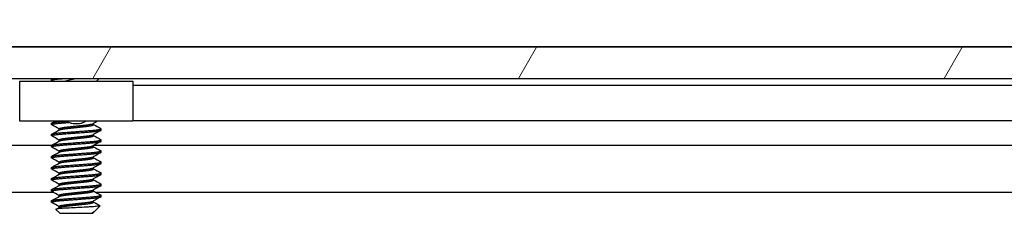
# Model space of a CAD drawing. Header units: millimetres. Extents: x 64 to 1798, y 64 to 1387.
# Tile 36 of 65: x 538 to 595, y 1312 to 1324. Entities that reach past the tile are written whole.
import ezdxf

# ---------------------------------------------------------------- set-up
doc = ezdxf.new("R2010")
doc.units = ezdxf.units.MM
doc.header["$LTSCALE"] = 6.666667
for name, color, linetype, lineweight in [('Dimension (ANSI)', 7, 'Continuous', 25), ('Hatch (ANSI)', 7, 'Continuous', 18), ('Visible (ANSI)', 7, 'Continuous', 25)]:
    doc.layers.add(name, color=color, linetype=linetype, lineweight=lineweight)
doc.styles.add('Note Text (ANSI)', font='tahoma.ttf')
doc.dimstyles.new('Default - mm (ANSI)', dxfattribs={"dimscale": 6.666667, "dimtxt": 1.75, "dimasz": 1.5, "dimexe": 2, "dimexo": 1, "dimgap": 0.8, "dimtad": 0, "dimtih": 1, "dimtoh": 1, "dimrnd": 1e-08, "dimzin": 0, "dimdsep": 46, "dimtxsty": 'Note Text (ANSI)', "dimblk": 'Filled-2', "dimcen": 0.09, "dimdle": 10, "dimclrd": 256, "dimclre": 256, "dimclrt": 256, "dimadec": 1, "dimazin": 0, "dimtfac": 1.741714, "dimtofl": 0, "dimtmove": 0, "dimatfit": 3, "dimldrblk": 'Filled-1', "dimfxl": 1, "dimtolj": 1, "dimtzin": 0, "dimlwd": -1, "dimlwe": -1, "dimarcsym": 0})

# ---------------------------------------------------------------- blocks, each defined once
blk = doc.blocks.new('Filled-2')
at = {"color": 0}
for p, q in [((0, 0), (-1, 0.1667)), ((-1, 0.1667), (-1, -0.1667)), ((-1, 0), (0, 0)), ((-1, -0.1667), (0, 0))]:
    blk.add_line(p, q, dxfattribs=at)
at = {"color": 0, "flags": 128}
blk.add_lwpolyline([(-1, -0.1667), (0, 0), (-1, 0.1667), (-1, -0.1667)], dxfattribs=at)
at = {"color": 0}
blk.add_solid([(-1, -0.1667), (0, 0), (-1, 0.1667), (-1, -0.1667)], dxfattribs=at)
blk = doc.blocks.new('*D14')
at = {"layer": 'Defpoints', "color": 0, "transparency": 16777216}
for p in [(647.347, 1348.173), (232.047, 1313.679), (647.347, 1313.679)]:
    blk.add_point(p, dxfattribs=at)
at = {"layer": 'Dimension (ANSI)', "transparency": 16777216}
for p, q in [((232.047, 1320.345), (232.047, 1361.506)), ((647.347, 1320.345), (647.347, 1361.506)), ((242.047, 1348.173), (392.046, 1348.173)), ((637.347, 1348.173), (487.348, 1348.173))]:
    blk.add_line(p, q, dxfattribs=at)
at = {"layer": 'Dimension (ANSI)', "transparency": 16777216, "xscale": 10, "yscale": 10, "zscale": 10, "rotation": 180}
blk.add_blockref('Filled-2', (232.047, 1348.173), dxfattribs=at)
at = {"layer": 'Dimension (ANSI)', "transparency": 16777216, "xscale": 10, "yscale": 10, "zscale": 10}
blk.add_blockref('Filled-2', (647.347, 1348.173), dxfattribs=at)
at = {"layer": 'Dimension (ANSI)', "transparency": 16777216, "char_height": 11.66667, "attachment_point": 5, "style": 'Note Text (ANSI)'}
for s, insert in [('\\A1; 415.30 mm', (439.697, 1359.582)), ('\\A1;[16.350 in]', (439.697, 1335.208))]:
    blk.add_mtext(s, dxfattribs=dict(at, insert=insert))
blk = doc.blocks.new('Filled-1')
at = {"color": 0}
for p, q in [((0, 0), (-1, 0.3333)), ((-1, 0.3333), (-1, -0.3333)), ((-1, 0), (0, 0)), ((-1, -0.3333), (0, 0))]:
    blk.add_line(p, q, dxfattribs=at)
at = {"color": 0, "flags": 128}
blk.add_lwpolyline([(-1, -0.3333), (0, 0), (-1, 0.3333), (-1, -0.3333)], dxfattribs=at)
at = {"color": 0}
blk.add_solid([(-1, -0.3333), (0, 0), (-1, 0.3333), (-1, -0.3333)], dxfattribs=at)

msp = doc.modelspace()

# ---------------------------------------------------------------- hatches: boundary and pattern name
at = {"layer": 'Hatch (ANSI)'}
h = msp.add_hatch(dxfattribs=at)
h.set_pattern_fill('ANSI31', color=256, scale=169.333333, angle=15, style=0)
h.set_pattern_definition([(60, (0, 0), (-18.33087, 10.58333), [])])
h.paths.add_polyline_path([(635.0865, 1320.5855), (633.8673, 1321.988), (245.5267, 1321.988), (244.3075, 1320.5855), (244.3075, 1320.1846), (635.0865, 1320.1846)])
h.paths.add_polyline_path([(643.4177, 1320.1846), (643.4177, 1321.988), (640.3697, 1321.988), (639.1505, 1320.5855), (639.1505, 1320.1846)])
h.paths.add_polyline_path([(235.9763, 1321.988), (235.9763, 1320.1846), (240.2435, 1320.1846), (240.2435, 1320.5855), (239.0243, 1321.988)])

# ---------------------------------------------------------------- linework, layer by layer
at = {"layer": 'Visible (ANSI)'}
for p, q in [((647.347, 1322.001), (232.047, 1322.001)), ((633.8673, 1321.988), (245.5267, 1321.988)), ((244.3075, 1320.1846), (635.0865, 1320.1846)), ((539.882, 1320.172), (339.4052, 1320.172)), ((538.047, 1320.041), (544.547, 1320.041)), ((538.047, 1317.741), (538.047, 1320.041)), ((539.8746, 1320.083), (539.8746, 1320.1624)), ((539.8854, 1320.174), (539.9043, 1320.1846)), ((542.4742, 1320.041), (542.6178, 1320.1846)), ((635.7135, 1320.172), (542.6052, 1320.172)), ((544.547, 1320.041), (544.547, 1317.741)), ((631.7478, 1319.791), (544.547, 1319.791)), ((632.1818, 1317.759), (544.547, 1317.759)), ((544.547, 1317.741), (538.047, 1317.741)), ((539.8746, 1317.543), (539.8746, 1317.6224)), ((540.3042, 1317.2337), (540.3042, 1317.3049)), ((542.2898, 1317.543), (542.2898, 1317.6141)), ((542.7194, 1317.2255), (542.7194, 1317.3049)), ((539.8746, 1316.908), (539.8746, 1316.9874)), ((540.3042, 1316.5987), (540.3042, 1316.6699)), ((542.2898, 1316.908), (542.2898, 1316.9791)), ((542.7194, 1316.5905), (542.7194, 1316.6699)), ((539.8752, 1316.3551), (339.1093, 1316.3551)), ((539.8746, 1316.273), (539.8746, 1316.3524)), ((542.2898, 1316.273), (542.2898, 1316.3441)), ((635.701, 1316.3551), (542.3093, 1316.3551)), ((539.8746, 1315.638), (539.8746, 1315.7174)), ((540.3042, 1315.9637), (540.3042, 1316.0349)), ((542.2898, 1315.638), (542.2898, 1315.7091)), ((542.7194, 1315.9555), (542.7194, 1316.0349)), ((539.8746, 1315.003), (539.8746, 1315.0824)), ((540.3042, 1315.3287), (540.3042, 1315.3999)), ((542.2898, 1315.003), (542.2898, 1315.0741)), ((542.7194, 1315.3205), (542.7194, 1315.3999)), ((539.8746, 1314.368), (539.8746, 1314.4474)), ((540.3042, 1314.6937), (540.3042, 1314.7649)), ((542.2898, 1314.368), (542.2898, 1314.4391)), ((542.7194, 1314.6855), (542.7194, 1314.7649)), ((539.8746, 1313.733), (539.8746, 1313.8124)), ((540.3042, 1314.0587), (540.3042, 1314.1299)), ((542.2898, 1313.733), (542.2898, 1313.8041)), ((542.7194, 1314.0505), (542.7194, 1314.1299)), ((540.0158, 1313.6484), (339.255, 1313.6484)), ((540.3042, 1313.4237), (540.3042, 1313.4949)), ((635.8373, 1313.6484), (542.455, 1313.6484)), ((542.7194, 1313.4155), (542.7194, 1313.4949)), ((539.8746, 1313.098), (539.8746, 1313.1774)), ((540.3509, 1312.463), (540.13, 1312.6839)), ((540.3042, 1312.7887), (540.3042, 1312.8599)), ((542.2898, 1313.098), (542.2898, 1313.1691)), ((542.3632, 1312.5831), (542.6684, 1312.8882)), ((540.3509, 1312.463), (542.2432, 1312.463)), ((542.2358, 1312.5097), (542.2898, 1312.5097)), ((542.2432, 1312.463), (542.2898, 1312.5097)), ((542.3109, 1312.546), (542.274, 1312.5252)), ((542.2898, 1312.5097), (542.2898, 1312.5341))]:
    msp.add_line(p, q, dxfattribs=at)
msp.add_ellipse((541.297, 1317.6444), major_axis=(-0.343, 0), ratio=0.1068566, start_param=0.4127074, end_param=2.7288852, dxfattribs=at)
for points, weights in [([(539.8746, 1320.083), (539.8746, 1320.1332), (540.5304, 1320.1846)], [1, 0.872099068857, 0.988403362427]), ([(539.8746, 1320.1624), (539.8746, 1320.1729), (539.9119, 1320.1846)], [1, 0.970058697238, 0.953500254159]), ([(539.8854, 1320.0714), (539.8746, 1320.0774), (539.8746, 1320.083)], [0.971473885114, 0.983771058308, 1]), ([(539.8854, 1317.5314), (539.8746, 1317.5374), (539.8746, 1317.543)], [0.971473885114, 0.983771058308, 1]), ([(542.7194, 1317.3049), (542.7194, 1317.3105), (542.7087, 1317.3165)], [1, 0.983771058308, 0.971473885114]), ([(539.8854, 1316.8964), (539.8746, 1316.9024), (539.8746, 1316.908)], [0.971473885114, 0.983771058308, 1]), ([(542.7194, 1316.6699), (542.7194, 1316.6755), (542.7087, 1316.6815)], [1, 0.983771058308, 0.971473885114]), ([(539.8854, 1316.2614), (539.8746, 1316.2674), (539.8746, 1316.273)], [0.971473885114, 0.983771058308, 1]), ([(539.8854, 1315.6264), (539.8746, 1315.6324), (539.8746, 1315.638)], [0.971473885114, 0.983771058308, 1]), ([(542.7194, 1316.0349), (542.7194, 1316.0405), (542.7087, 1316.0465)], [1, 0.983771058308, 0.971473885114]), ([(539.8854, 1314.9914), (539.8746, 1314.9974), (539.8746, 1315.003)], [0.971473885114, 0.983771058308, 1]), ([(542.7194, 1315.3999), (542.7194, 1315.4055), (542.7087, 1315.4115)], [1, 0.983771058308, 0.971473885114]), ([(539.8854, 1314.3564), (539.8746, 1314.3624), (539.8746, 1314.368)], [0.971473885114, 0.983771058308, 1]), ([(542.7194, 1314.7649), (542.7194, 1314.7705), (542.7087, 1314.7765)], [1, 0.983771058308, 0.971473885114]), ([(542.7194, 1314.1299), (542.7194, 1314.1355), (542.7087, 1314.1415)], [1, 0.983771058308, 0.971473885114]), ([(539.8854, 1313.7214), (539.8746, 1313.7274), (539.8746, 1313.733)], [0.971473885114, 0.983771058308, 1]), ([(542.7194, 1313.4949), (542.7194, 1313.5005), (542.7087, 1313.5065)], [1, 0.983771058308, 0.971473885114]), ([(539.8854, 1313.0864), (539.8746, 1313.0924), (539.8746, 1313.098)], [0.971473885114, 0.983771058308, 1]), ([(542.2358, 1312.5097), (542.2604, 1312.5176), (542.274, 1312.5252)], [0.941670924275, 0.948650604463, 0.961256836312])]:
    msp.add_rational_spline(points, weights, degree=2, dxfattribs=at)
for points in [[(539.9397, 1320.041), (539.9216, 1320.0511), (539.9035, 1320.0612), (539.8854, 1320.0714)], [(539.8854, 1317.634), (539.9491, 1317.6696), (540.0129, 1317.7053), (540.0767, 1317.741)], [(540.3042, 1317.2966), (540.1647, 1317.3752), (540.0251, 1317.4533), (539.8854, 1317.5314)], [(539.8854, 1316.999), (540.0304, 1317.08), (540.1754, 1317.1611), (540.3201, 1317.2427)], [(542.5158, 1317.741), (542.4351, 1317.6958), (542.3545, 1317.6506), (542.274, 1317.6052)], [(542.7087, 1317.2139), (542.5636, 1317.1329), (542.4187, 1317.0517), (542.274, 1316.9702)], [(542.2898, 1317.5512), (542.4293, 1317.4727), (542.569, 1317.3946), (542.7087, 1317.3165)], [(540.3042, 1316.6616), (540.1647, 1316.7402), (540.0251, 1316.8183), (539.8854, 1316.8964)], [(542.2898, 1316.9162), (542.4293, 1316.8377), (542.569, 1316.7596), (542.7087, 1316.6815)], [(539.8854, 1316.364), (540.0304, 1316.445), (540.1754, 1316.5261), (540.3201, 1316.6077)], [(540.3042, 1316.0266), (540.1647, 1316.1052), (540.0251, 1316.1833), (539.8854, 1316.2614)], [(542.7087, 1316.5789), (542.5636, 1316.4979), (542.4187, 1316.4167), (542.274, 1316.3352)], [(542.2898, 1316.2812), (542.4293, 1316.2027), (542.569, 1316.1246), (542.7087, 1316.0465)], [(539.8854, 1315.729), (540.0304, 1315.81), (540.1754, 1315.8911), (540.3201, 1315.9727)], [(540.3042, 1315.3916), (540.1647, 1315.4702), (540.0251, 1315.5483), (539.8854, 1315.6264)], [(542.7087, 1315.9439), (542.5636, 1315.8629), (542.4187, 1315.7817), (542.274, 1315.7002)], [(542.2898, 1315.6462), (542.4293, 1315.5677), (542.569, 1315.4896), (542.7087, 1315.4115)], [(539.8854, 1315.094), (540.0304, 1315.175), (540.1754, 1315.2561), (540.3201, 1315.3377)], [(540.3042, 1314.7566), (540.1647, 1314.8352), (540.0251, 1314.9133), (539.8854, 1314.9914)], [(542.7087, 1315.3089), (542.5636, 1315.2279), (542.4187, 1315.1467), (542.274, 1315.0652)], [(542.2898, 1315.0112), (542.4293, 1314.9327), (542.569, 1314.8546), (542.7087, 1314.7765)], [(539.8854, 1314.459), (540.0304, 1314.54), (540.1754, 1314.6211), (540.3201, 1314.7027)], [(540.3042, 1314.1216), (540.1647, 1314.2002), (540.0251, 1314.2783), (539.8854, 1314.3564)], [(542.7087, 1314.6739), (542.5636, 1314.5929), (542.4187, 1314.5117), (542.274, 1314.4302)], [(542.2898, 1314.3762), (542.4293, 1314.2977), (542.569, 1314.2196), (542.7087, 1314.1415)], [(539.8854, 1313.824), (540.0304, 1313.905), (540.1754, 1313.9861), (540.3201, 1314.0677)], [(542.7087, 1314.0389), (542.5636, 1313.9579), (542.4187, 1313.8767), (542.274, 1313.7952)], [(540.3042, 1313.4866), (540.1647, 1313.5652), (540.0251, 1313.6433), (539.8854, 1313.7214)], [(539.8854, 1313.189), (540.0304, 1313.27), (540.1754, 1313.3511), (540.3201, 1313.4327)], [(542.7087, 1313.4039), (542.5636, 1313.3229), (542.4187, 1313.2417), (542.274, 1313.1602)], [(542.2898, 1313.7412), (542.4293, 1313.6627), (542.569, 1313.5846), (542.7087, 1313.5065)], [(540.3042, 1312.8516), (540.1647, 1312.9302), (540.0251, 1313.0083), (539.8854, 1313.0864)], [(540.134, 1312.6931), (540.196, 1312.7279), (540.2581, 1312.7627), (540.3201, 1312.7977)], [(542.2898, 1313.1062), (542.4148, 1313.0359), (542.5398, 1312.9659), (542.665, 1312.8959)], [(542.665, 1312.8959), (542.6697, 1312.8933), (542.6708, 1312.8907), (542.6684, 1312.8882)], [(542.2358, 1312.5097), (542.298, 1312.5363), (542.3411, 1312.561), (542.3632, 1312.5831)]]:
    msp.add_open_spline(points, degree=3, dxfattribs=at)
for points, knots in [([(540.5852, 1320.041), (540.6961, 1320.0713), (540.8196, 1320.0947), (541.0316, 1320.1374), (541.1569, 1320.1612), (541.2866, 1320.1846)], [-0.074253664, -0.074253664, -0.074253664, -0.074253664, -0.041316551, -0.041316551, -0.001073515, -0.001073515, -0.001073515, -0.001073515]), ([(540.9828, 1317.6297), (540.9397, 1317.6402), (540.8949, 1317.6556), (540.8157, 1317.6939), (540.7799, 1317.7158), (540.7469, 1317.741)], [0, 0, 0, 0, 0.014245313, 0.014245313, 0.026722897, 0.026722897, 0.026722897, 0.026722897]), ([(541.8471, 1317.741), (541.8282, 1317.7266), (541.8086, 1317.7133), (541.7609, 1317.685), (541.7321, 1317.6708), (541.6725, 1317.6468), (541.6415, 1317.637), (541.6112, 1317.6297)], [0.012495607, 0.012495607, 0.012495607, 0.012495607, 0.0195994, 0.0195994, 0.029259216, 0.029259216, 0.039250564, 0.039250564, 0.039250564, 0.039250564]), ([(542.6684, 1312.8882), (542.6615, 1312.8814), (542.6297, 1312.8753), (542.5573, 1312.8645), (542.5035, 1312.8585), (542.3421, 1312.8439), (542.2231, 1312.8355), (542.0171, 1312.8236), (541.9432, 1312.8198), (541.7121, 1312.808), (541.5465, 1312.7994), (541.2132, 1312.7816), (541.0488, 1312.7726), (540.7745, 1312.7574), (540.6258, 1312.7498), (540.3806, 1312.7317), (540.2947, 1312.7234), (540.196, 1312.7097), (540.1681, 1312.7045), (540.1278, 1312.6928), (540.1263, 1312.6876), (540.13, 1312.6839)], [-0.3275077, -0.3275077, -0.3275077, -0.3275077, -0.298679, -0.298679, -0.26513723, -0.26513723, -0.21824944, -0.21824944, -0.19498337, -0.19498337, -0.1484776, -0.1484776, -0.10250817, -0.10250817, -0.06653819, -0.06653819, -0.03897493, -0.03897493, -0.02198565, -0.02198565, -0.000001, -0.000001, -0.000001, -0.000001])]:
    msp.add_open_spline(points, degree=3, knots=knots, dxfattribs=at)
for points, weights, knots in [([(539.8746, 1317.6224), (539.8746, 1317.6753), (540.5858, 1317.7282), (540.6643, 1317.734), (540.7479, 1317.7403)], [1, 0.866025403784, 1, 0.983216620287, 0.970638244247], [0.5625, 0.5625, 0.5625, 0.572916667, 0.572916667, 0.574221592, 0.574221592, 0.574221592]), ([(539.8746, 1317.543), (539.8746, 1317.5959), (540.5858, 1317.6488), (540.7193, 1317.6588), (540.8662, 1317.6697)], [1, 0.866025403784, 1, 0.971782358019, 0.955451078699], [0.5, 0.5, 0.5, 0.510416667, 0.510416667, 0.512610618, 0.512610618, 0.512610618]), ([(539.8746, 1316.9874), (539.8746, 1317.0403), (540.5858, 1317.0932), (541.297, 1317.1461), (542.0082, 1317.199), (542.7194, 1317.252), (542.7194, 1317.3049)], [1, 0.866025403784, 1, 0.866025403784, 1, 0.866025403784, 1], [0.5, 0.5, 0.5, 0.510416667, 0.510416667, 0.520833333, 0.520833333, 0.53125, 0.53125, 0.53125]), ([(539.8746, 1316.908), (539.8746, 1316.9609), (540.5858, 1317.0138), (541.297, 1317.0667), (542.0082, 1317.1197), (542.7194, 1317.1726), (542.7194, 1317.2255)], [1, 0.866025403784, 1, 0.866025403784, 1, 0.866025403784, 1], [0.4375, 0.4375, 0.4375, 0.447916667, 0.447916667, 0.458333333, 0.458333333, 0.46875, 0.46875, 0.46875]), ([(540.3042, 1317.3049), (540.3042, 1317.3578), (540.8006, 1317.4107), (541.031, 1317.4353), (541.297, 1317.4636)], [1, 0.866025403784, 1, 0.933012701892, 0.933012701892], [0.5, 0.5, 0.5, 0.510416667, 0.510416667, 0.515625, 0.515625, 0.515625]), ([(540.3201, 1317.2427), (540.4021, 1317.2888), (540.8006, 1317.3313), (541.031, 1317.3559), (541.297, 1317.3842)], [0.961256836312, 0.889515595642, 1, 0.933012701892, 0.933012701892], [0.501826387, 0.501826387, 0.501826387, 0.510416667, 0.510416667, 0.515625, 0.515625, 0.515625]), ([(541.297, 1317.4636), (541.563, 1317.492), (541.7934, 1317.5165), (542.192, 1317.559), (542.274, 1317.6052)], [0.933012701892, 0.933012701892, 1, 0.889515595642, 0.961256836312], [0.515625, 0.515625, 0.515625, 0.520833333, 0.520833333, 0.529423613, 0.529423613, 0.529423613]), ([(541.297, 1317.3842), (541.563, 1317.4126), (541.7934, 1317.4372), (542.2898, 1317.4901), (542.2898, 1317.543)], [0.933012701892, 0.933012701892, 1, 0.866025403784, 1], [0.515625, 0.515625, 0.515625, 0.520833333, 0.520833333, 0.53125, 0.53125, 0.53125]), ([(539.8746, 1316.3524), (539.8746, 1316.4053), (540.5858, 1316.4582), (541.297, 1316.5111), (542.0082, 1316.564), (542.7194, 1316.617), (542.7194, 1316.6699)], [1, 0.866025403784, 1, 0.866025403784, 1, 0.866025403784, 1], [0.4375, 0.4375, 0.4375, 0.447916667, 0.447916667, 0.458333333, 0.458333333, 0.46875, 0.46875, 0.46875]), ([(540.3042, 1316.6699), (540.3042, 1316.7228), (540.8006, 1316.7757), (541.031, 1316.8003), (541.297, 1316.8286)], [1, 0.866025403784, 1, 0.933012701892, 0.933012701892], [0.4375, 0.4375, 0.4375, 0.447916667, 0.447916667, 0.453125, 0.453125, 0.453125]), ([(540.3201, 1316.6077), (540.4021, 1316.6538), (540.8006, 1316.6963), (541.031, 1316.7209), (541.297, 1316.7492)], [0.961256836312, 0.889515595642, 1, 0.933012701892, 0.933012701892], [0.439326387, 0.439326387, 0.439326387, 0.447916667, 0.447916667, 0.453125, 0.453125, 0.453125]), ([(541.297, 1316.8286), (541.563, 1316.857), (541.7934, 1316.8815), (542.192, 1316.924), (542.274, 1316.9702)], [0.933012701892, 0.933012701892, 1, 0.889515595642, 0.961256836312], [0.453125, 0.453125, 0.453125, 0.458333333, 0.458333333, 0.466923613, 0.466923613, 0.466923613]), ([(541.297, 1316.7492), (541.563, 1316.7776), (541.7934, 1316.8022), (542.2898, 1316.8551), (542.2898, 1316.908)], [0.933012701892, 0.933012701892, 1, 0.866025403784, 1], [0.453125, 0.453125, 0.453125, 0.458333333, 0.458333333, 0.46875, 0.46875, 0.46875]), ([(539.8746, 1316.273), (539.8746, 1316.3259), (540.5858, 1316.3788), (541.297, 1316.4317), (542.0082, 1316.4847), (542.7194, 1316.5376), (542.7194, 1316.5905)], [1, 0.866025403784, 1, 0.866025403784, 1, 0.866025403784, 1], [0.375, 0.375, 0.375, 0.385416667, 0.385416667, 0.395833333, 0.395833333, 0.40625, 0.40625, 0.40625]), ([(540.3042, 1316.0349), (540.3042, 1316.0878), (540.8006, 1316.1407), (541.031, 1316.1653), (541.297, 1316.1936)], [1, 0.866025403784, 1, 0.933012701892, 0.933012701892], [0.375, 0.375, 0.375, 0.385416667, 0.385416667, 0.390625, 0.390625, 0.390625]), ([(540.3201, 1315.9727), (540.4021, 1316.0188), (540.8006, 1316.0613), (541.031, 1316.0859), (541.297, 1316.1142)], [0.961256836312, 0.889515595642, 1, 0.933012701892, 0.933012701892], [0.376826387, 0.376826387, 0.376826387, 0.385416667, 0.385416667, 0.390625, 0.390625, 0.390625]), ([(541.297, 1316.1936), (541.563, 1316.222), (541.7934, 1316.2465), (542.192, 1316.289), (542.274, 1316.3352)], [0.933012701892, 0.933012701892, 1, 0.889515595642, 0.961256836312], [0.390625, 0.390625, 0.390625, 0.395833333, 0.395833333, 0.404423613, 0.404423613, 0.404423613]), ([(541.297, 1316.1142), (541.563, 1316.1426), (541.7934, 1316.1672), (542.2898, 1316.2201), (542.2898, 1316.273)], [0.933012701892, 0.933012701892, 1, 0.866025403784, 1], [0.390625, 0.390625, 0.390625, 0.395833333, 0.395833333, 0.40625, 0.40625, 0.40625]), ([(539.8746, 1315.7174), (539.8746, 1315.7703), (540.5858, 1315.8232), (541.297, 1315.8761), (542.0082, 1315.929), (542.7194, 1315.982), (542.7194, 1316.0349)], [1, 0.866025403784, 1, 0.866025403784, 1, 0.866025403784, 1], [0.375, 0.375, 0.375, 0.385416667, 0.385416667, 0.395833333, 0.395833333, 0.40625, 0.40625, 0.40625]), ([(539.8746, 1315.638), (539.8746, 1315.6909), (540.5858, 1315.7438), (541.297, 1315.7967), (542.0082, 1315.8497), (542.7194, 1315.9026), (542.7194, 1315.9555)], [1, 0.866025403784, 1, 0.866025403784, 1, 0.866025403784, 1], [0.3125, 0.3125, 0.3125, 0.322916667, 0.322916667, 0.333333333, 0.333333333, 0.34375, 0.34375, 0.34375]), ([(540.3042, 1315.3999), (540.3042, 1315.4528), (540.8006, 1315.5057), (541.031, 1315.5303), (541.297, 1315.5586)], [1, 0.866025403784, 1, 0.933012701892, 0.933012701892], [0.3125, 0.3125, 0.3125, 0.322916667, 0.322916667, 0.328125, 0.328125, 0.328125]), ([(541.297, 1315.5586), (541.563, 1315.587), (541.7934, 1315.6115), (542.192, 1315.654), (542.274, 1315.7002)], [0.933012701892, 0.933012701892, 1, 0.889515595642, 0.961256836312], [0.328125, 0.328125, 0.328125, 0.333333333, 0.333333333, 0.341923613, 0.341923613, 0.341923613]), ([(541.297, 1315.4792), (541.563, 1315.5076), (541.7934, 1315.5322), (542.2898, 1315.5851), (542.2898, 1315.638)], [0.933012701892, 0.933012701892, 1, 0.866025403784, 1], [0.328125, 0.328125, 0.328125, 0.333333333, 0.333333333, 0.34375, 0.34375, 0.34375]), ([(539.8746, 1315.0824), (539.8746, 1315.1353), (540.5858, 1315.1882), (541.297, 1315.2411), (542.0082, 1315.294), (542.7194, 1315.347), (542.7194, 1315.3999)], [1, 0.866025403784, 1, 0.866025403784, 1, 0.866025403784, 1], [0.3125, 0.3125, 0.3125, 0.322916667, 0.322916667, 0.333333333, 0.333333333, 0.34375, 0.34375, 0.34375]), ([(539.8746, 1315.003), (539.8746, 1315.0559), (540.5858, 1315.1088), (541.297, 1315.1617), (542.0082, 1315.2147), (542.7194, 1315.2676), (542.7194, 1315.3205)], [1, 0.866025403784, 1, 0.866025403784, 1, 0.866025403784, 1], [0.25, 0.25, 0.25, 0.260416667, 0.260416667, 0.270833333, 0.270833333, 0.28125, 0.28125, 0.28125]), ([(540.3042, 1314.7649), (540.3042, 1314.8178), (540.8006, 1314.8707), (541.031, 1314.8953), (541.297, 1314.9236)], [1, 0.866025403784, 1, 0.933012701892, 0.933012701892], [0.25, 0.25, 0.25, 0.260416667, 0.260416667, 0.265625, 0.265625, 0.265625]), ([(540.3201, 1315.3377), (540.4021, 1315.3838), (540.8006, 1315.4263), (541.031, 1315.4509), (541.297, 1315.4792)], [0.961256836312, 0.889515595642, 1, 0.933012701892, 0.933012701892], [0.314326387, 0.314326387, 0.314326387, 0.322916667, 0.322916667, 0.328125, 0.328125, 0.328125]), ([(541.297, 1314.9236), (541.563, 1314.952), (541.7934, 1314.9765), (542.192, 1315.019), (542.274, 1315.0652)], [0.933012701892, 0.933012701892, 1, 0.889515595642, 0.961256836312], [0.265625, 0.265625, 0.265625, 0.270833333, 0.270833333, 0.279423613, 0.279423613, 0.279423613]), ([(541.297, 1314.8442), (541.563, 1314.8726), (541.7934, 1314.8972), (542.2898, 1314.9501), (542.2898, 1315.003)], [0.933012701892, 0.933012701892, 1, 0.866025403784, 1], [0.265625, 0.265625, 0.265625, 0.270833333, 0.270833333, 0.28125, 0.28125, 0.28125]), ([(539.8746, 1314.4474), (539.8746, 1314.5003), (540.5858, 1314.5532), (541.297, 1314.6061), (542.0082, 1314.659), (542.7194, 1314.712), (542.7194, 1314.7649)], [1, 0.866025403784, 1, 0.866025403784, 1, 0.866025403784, 1], [0.25, 0.25, 0.25, 0.260416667, 0.260416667, 0.270833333, 0.270833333, 0.28125, 0.28125, 0.28125]), ([(539.8746, 1314.368), (539.8746, 1314.4209), (540.5858, 1314.4738), (541.297, 1314.5267), (542.0082, 1314.5797), (542.7194, 1314.6326), (542.7194, 1314.6855)], [1, 0.866025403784, 1, 0.866025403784, 1, 0.866025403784, 1], [0.1875, 0.1875, 0.1875, 0.197916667, 0.197916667, 0.208333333, 0.208333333, 0.21875, 0.21875, 0.21875]), ([(540.3201, 1314.7027), (540.4021, 1314.7488), (540.8006, 1314.7913), (541.031, 1314.8159), (541.297, 1314.8442)], [0.961256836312, 0.889515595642, 1, 0.933012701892, 0.933012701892], [0.251826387, 0.251826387, 0.251826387, 0.260416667, 0.260416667, 0.265625, 0.265625, 0.265625]), ([(541.297, 1314.2886), (541.563, 1314.317), (541.7934, 1314.3415), (542.192, 1314.384), (542.274, 1314.4302)], [0.933012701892, 0.933012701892, 1, 0.889515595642, 0.961256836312], [0.203125, 0.203125, 0.203125, 0.208333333, 0.208333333, 0.216923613, 0.216923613, 0.216923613]), ([(541.297, 1314.2092), (541.563, 1314.2376), (541.7934, 1314.2622), (542.2898, 1314.3151), (542.2898, 1314.368)], [0.933012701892, 0.933012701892, 1, 0.866025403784, 1], [0.203125, 0.203125, 0.203125, 0.208333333, 0.208333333, 0.21875, 0.21875, 0.21875]), ([(539.8746, 1313.8124), (539.8746, 1313.8653), (540.5858, 1313.9182), (541.297, 1313.9711), (542.0082, 1314.024), (542.7194, 1314.077), (542.7194, 1314.1299)], [1, 0.866025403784, 1, 0.866025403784, 1, 0.866025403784, 1], [0.1875, 0.1875, 0.1875, 0.197916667, 0.197916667, 0.208333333, 0.208333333, 0.21875, 0.21875, 0.21875]), ([(539.8746, 1313.733), (539.8746, 1313.7859), (540.5858, 1313.8388), (541.297, 1313.8917), (542.0082, 1313.9447), (542.7194, 1313.9976), (542.7194, 1314.0505)], [1, 0.866025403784, 1, 0.866025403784, 1, 0.866025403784, 1], [0.125, 0.125, 0.125, 0.135416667, 0.135416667, 0.145833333, 0.145833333, 0.15625, 0.15625, 0.15625]), ([(540.3042, 1314.1299), (540.3042, 1314.1828), (540.8006, 1314.2357), (541.031, 1314.2603), (541.297, 1314.2886)], [1, 0.866025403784, 1, 0.933012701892, 0.933012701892], [0.1875, 0.1875, 0.1875, 0.197916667, 0.197916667, 0.203125, 0.203125, 0.203125]), ([(540.3201, 1314.0677), (540.4021, 1314.1138), (540.8006, 1314.1563), (541.031, 1314.1809), (541.297, 1314.2092)], [0.961256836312, 0.889515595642, 1, 0.933012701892, 0.933012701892], [0.189326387, 0.189326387, 0.189326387, 0.197916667, 0.197916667, 0.203125, 0.203125, 0.203125]), ([(541.297, 1313.6536), (541.563, 1313.682), (541.7934, 1313.7065), (542.192, 1313.749), (542.274, 1313.7952)], [0.933012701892, 0.933012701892, 1, 0.889515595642, 0.961256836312], [0.140625, 0.140625, 0.140625, 0.145833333, 0.145833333, 0.154423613, 0.154423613, 0.154423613]), ([(539.8746, 1313.1774), (539.8746, 1313.2303), (540.5858, 1313.2832), (541.297, 1313.3361), (542.0082, 1313.389), (542.7194, 1313.442), (542.7194, 1313.4949)], [1, 0.866025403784, 1, 0.866025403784, 1, 0.866025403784, 1], [0.125, 0.125, 0.125, 0.135416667, 0.135416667, 0.145833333, 0.145833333, 0.15625, 0.15625, 0.15625]), ([(539.8746, 1313.098), (539.8746, 1313.1509), (540.5858, 1313.2038), (541.297, 1313.2567), (542.0082, 1313.3097), (542.7194, 1313.3626), (542.7194, 1313.4155)], [1, 0.866025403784, 1, 0.866025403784, 1, 0.866025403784, 1], [0.0625, 0.0625, 0.0625, 0.072916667, 0.072916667, 0.083333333, 0.083333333, 0.09375, 0.09375, 0.09375]), ([(540.3042, 1313.4949), (540.3042, 1313.5478), (540.8006, 1313.6007), (541.031, 1313.6253), (541.297, 1313.6536)], [1, 0.866025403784, 1, 0.933012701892, 0.933012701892], [0.125, 0.125, 0.125, 0.135416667, 0.135416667, 0.140625, 0.140625, 0.140625]), ([(540.3201, 1313.4327), (540.4021, 1313.4788), (540.8006, 1313.5213), (541.031, 1313.5459), (541.297, 1313.5742)], [0.961256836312, 0.889515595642, 1, 0.933012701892, 0.933012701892], [0.126826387, 0.126826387, 0.126826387, 0.135416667, 0.135416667, 0.140625, 0.140625, 0.140625]), ([(541.297, 1313.5742), (541.563, 1313.6026), (541.7934, 1313.6272), (542.2898, 1313.6801), (542.2898, 1313.733)], [0.933012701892, 0.933012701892, 1, 0.866025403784, 1], [0.140625, 0.140625, 0.140625, 0.145833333, 0.145833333, 0.15625, 0.15625, 0.15625]), ([(540.3042, 1312.8599), (540.3042, 1312.9128), (540.8006, 1312.9657), (541.031, 1312.9903), (541.297, 1313.0186)], [1, 0.866025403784, 1, 0.933012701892, 0.933012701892], [0.0625, 0.0625, 0.0625, 0.072916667, 0.072916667, 0.078125, 0.078125, 0.078125]), ([(540.3201, 1312.7977), (540.4021, 1312.8438), (540.8006, 1312.8863), (541.031, 1312.9109), (541.297, 1312.9392)], [0.961256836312, 0.889515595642, 1, 0.933012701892, 0.933012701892], [0.064326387, 0.064326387, 0.064326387, 0.072916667, 0.072916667, 0.078125, 0.078125, 0.078125]), ([(541.297, 1313.0186), (541.563, 1313.047), (541.7934, 1313.0715), (542.192, 1313.114), (542.274, 1313.1602)], [0.933012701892, 0.933012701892, 1, 0.889515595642, 0.961256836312], [0.078125, 0.078125, 0.078125, 0.083333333, 0.083333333, 0.091923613, 0.091923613, 0.091923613]), ([(541.297, 1312.9392), (541.563, 1312.9676), (541.7934, 1312.9922), (542.2898, 1313.0451), (542.2898, 1313.098)], [0.933012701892, 0.933012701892, 1, 0.866025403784, 1], [0.078125, 0.078125, 0.078125, 0.083333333, 0.083333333, 0.09375, 0.09375, 0.09375])]:
    msp.add_rational_spline(points, weights, degree=2, knots=knots, dxfattribs=at)

# ---------------------------------------------------------------- dimensions: what is measured, and where the dimension line sits
at = {"layer": 'Dimension (ANSI)'}
dim = msp.add_linear_dim(base=(647.347, 1348.1729), p1=(232.047, 1313.6786), p2=(647.347, 1313.6786), text=' <> mm\\X[16.350 in]', dimstyle='Default - mm (ANSI)', override={"dimgap": 0.8, "dimtih": 0, "dimtoh": 0, "dimdec": 2, "dimpost": '', "dimtol": 0, "dimlim": 0, "dimtp": 0, "dimtm": 0, "dimtdec": 2, "dimatfit": 1}, dxfattribs=at)
dim.commit()
dim.dimension.update_dxf_attribs({"geometry": '*D14', "text_midpoint": (439.697, 1348.1729), "dimtype": 160})

doc.saveas('drawing.dxf')
